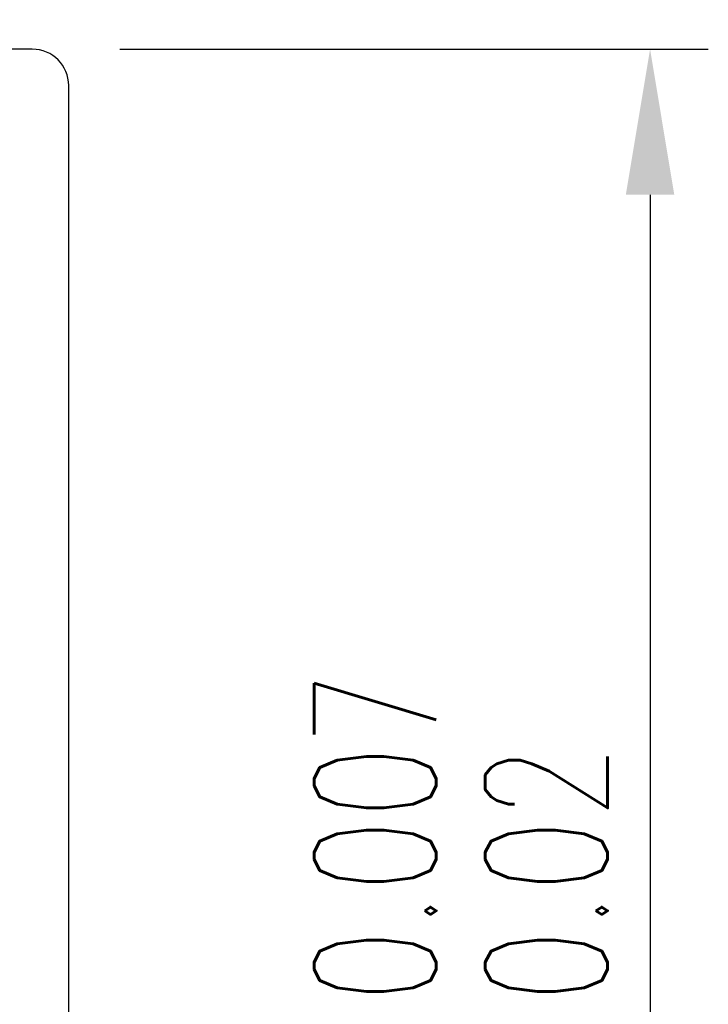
# Model space of a CAD drawing. Header units: millimetres. Extents: x 290 to 841, y 269 to 371.
# Tile 49 of 49: x 832.03 to 841.48, y 322.71 to 336.24. Entities that reach past the tile are written whole.
import ezdxf

# ---------------------------------------------------------------- set-up
doc = ezdxf.new("R2010")
doc.units = ezdxf.units.MM
doc.header["$LTSCALE"] = 0.05
doc.layers.get('DEFPOINTS').update_dxf_attribs({"linetype": 'CONTINUOUS'})
doc.layers.add('DIM', color=4, linetype='CONTINUOUS')
doc.layers.add('OUT', color=3, linetype='CONTINUOUS')
doc.styles.add('DIM-7', font='SIMPLEX.shx', dxfattribs={"width": 0.7, "bigfont": 'chineset.shx'})
doc.dimstyles.new('CNS', dxfattribs={"dimtxt": 3.5, "dimasz": 2.5, "dimexe": 1, "dimexo": 1.5, "dimgap": 0.09, "dimtad": 0, "dimdsep": 46, "dimtxsty": 'DIM-7', "dimcen": 0.09, "dimclrd": 1, "dimclre": 1, "dimclrt": 4, "dimadec": 0, "dimazin": 0, "dimtfac": 1, "dimtix": 1, "dimtmove": 2, "dimatfit": 3, "dimfxl": 0, "dimtvp": 0.971429, "dimtolj": 1, "dimarcsym": 0})

# ---------------------------------------------------------------- blocks, each defined once
blk = doc.blocks.new('*D29')
at = {"layer": 'DEFPOINTS', "color": 0, "transparency": 16777216}
for p in [(832.2, 335.83), (832.2, 307.83), (840.685, 307.83)]:
    blk.add_point(p, dxfattribs=at)
at = {"layer": 'DIM', "color": 7, "lineweight": -2, "transparency": 16777216}
for p, q in [((833.4, 335.83), (841.485, 335.83)), ((840.685, 333.83), (840.685, 309.83)), ((833.4, 307.83), (841.485, 307.83))]:
    blk.add_line(p, q, dxfattribs=at)
at = {"layer": 'DIM', "color": 7, "transparency": 16777216}
for points in [[(840.352, 333.83), (841.018, 333.83), (840.685, 335.83)], [(840.352, 309.83), (841.018, 309.83), (840.685, 307.83)]]:
    blk.add_solid(points, dxfattribs=at)
at = {"layer": 'DIM', "color": 7, "transparency": 16777216, "insert": (838.085, 321.83), "char_height": 2.8, "attachment_point": 5, "rotation": 90, "style": 'DIM-7'}
blk.add_mtext('\\A1;%%C28{\\H1.68;\\S-0.007^ -0.02;}', dxfattribs=at)

msp = doc.modelspace()

# ---------------------------------------------------------------- linework, layer by layer
at = {"layer": 'OUT', "color": 7, "linetype": 'Continuous'}
for p, q in [((832.2, 335.83), (816.7, 335.83)), ((832.7, 308.33), (832.7, 335.33))]:
    msp.add_line(p, q, dxfattribs=at)
msp.add_arc((832.2, 335.33), 0.5, 0, 90, dxfattribs=at)

# ---------------------------------------------------------------- dimensions: what is measured, and where the dimension line sits
at = {"layer": 'DIM', "color": 7}
dim = msp.add_linear_dim(base=(840.685, 307.83), p1=(832.2, 335.83), p2=(832.2, 307.83), angle=90, text='%%C<>', dimstyle='CNS', override={"dimscale": 0.8, "dimgap": 0.8, "dimtad": 1, "dimclrd": 7, "dimclre": 7, "dimclrt": 7, "dimadec": 2, "dimazin": 2, "dimtol": 1, "dimlim": 0, "dimtp": -0.007, "dimtm": 0.02, "dimtfac": 0.6, "dimtdec": 3, "dimtmove": 1, "dimatfit": 0}, dxfattribs=at)
dim.commit()
dim.dimension.update_dxf_attribs({"geometry": '*D29', "text_midpoint": (838.085, 321.83)})

doc.saveas('drawing.dxf')
